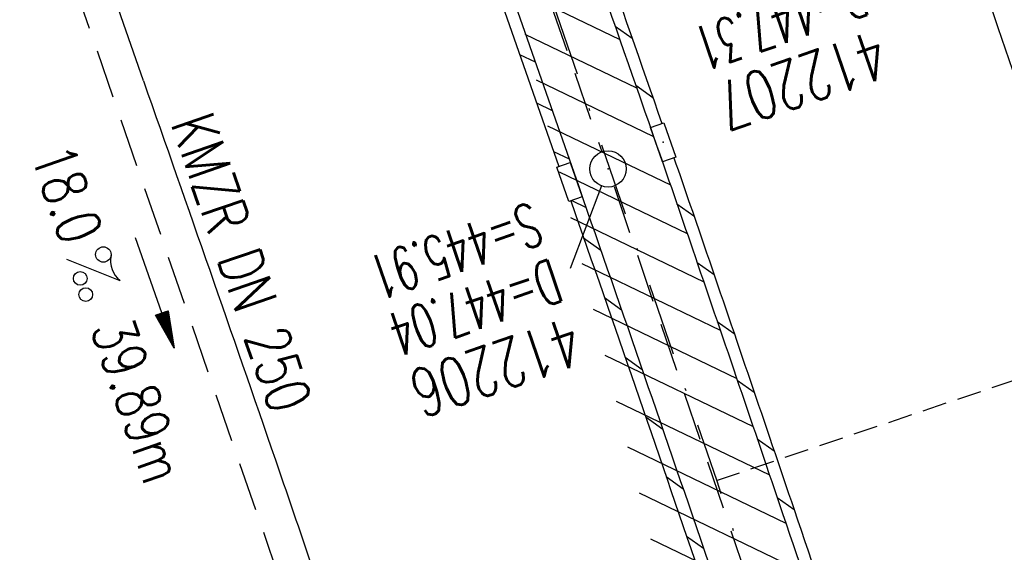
# Model space of a CAD drawing. Extents: x 447045 to 447634, y 442020 to 443192.
# Tile 20 of 24: x 447227 to 447267, y 443088 to 443110. Entities that reach past the tile are written whole.
import ezdxf
from ezdxf.enums import TextEntityAlignment as Align

# ---------------------------------------------------------------- set-up
doc = ezdxf.new("R2010")
doc.units = 0
doc.header["$LTSCALE"] = 2
doc.header["$MEASUREMENT"] = 0
for name, pattern in [('AUSGEZOGEN', [0]), ('GESTRICH-X2', [1.5, 1, -0.5]), ('GESTRICHELT', [0.75, 0.5, -0.25]), ('STRICHPT-X3', [3, 1.5, -0.75, 0, -0.75])]:
    doc.linetypes.add(name, pattern=pattern)
doc.layers.get('0').update_dxf_attribs({"linetype": 'AUSGEZOGEN'})
for name, color, linetype in [('ACHSE', 250, 'STRICHPT-X3'), ('FBR', 8, 'CONTINUOUS'), ('HEKTOM', 250, 'GESTRICHELT'), ('KANAL', 7, 'GESTRICH-X2'), ('PFEIL', 7, 'CONTINUOUS'), ('SCHACHTNR', 6, 'CONTINUOUS'), ('SCHLITZRINNE', 8, 'AUSGEZOGEN'), ('SCHSYMBOL', 7, 'AUSGEZOGEN'), ('TEXTO', 4, 'CONTINUOUS'), ('TEXTU', 4, 'CONTINUOUS')]:
    doc.layers.add(name, color=color, linetype=linetype)
doc.styles.add('ROMANS', font='romans.shx', dxfattribs={"width": 0.8})

# ---------------------------------------------------------------- blocks, each defined once
blk = doc.blocks.new('PROM')
blk.add_line((1.566024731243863, 1.817237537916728), (0.0190527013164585, 0.0153243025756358))
for centre, radius in [((0.3173753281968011, 1.509743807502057), 0.3170057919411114), ((0.9430842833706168, 0.2908182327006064), 0.2830165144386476), ((1.644538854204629, 0.287494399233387), 0.2830165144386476)]:
    blk.add_circle(centre, radius)
blk.add_arc((0.9918717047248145, 2.681739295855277), 1.033048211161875, 239.1413865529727, 303.3549228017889)
blk = doc.blocks.new('PFEIL2')
at = {"color": 0}
for p, q in [((0.8796887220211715, 0.0024565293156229), (-2.401395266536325, -0.0115320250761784)), ((0.8808543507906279, -0.2709205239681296), (0.8785230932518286, 0.2758335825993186)), ((0.8785230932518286, 0.2758335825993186), (2.429089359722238, 0.0090619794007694)), ((0.9110887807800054, 0.2702307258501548), (0.8785706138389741, 0.2646884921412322)), ((0.9651190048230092, 0.2609349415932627), (0.8786494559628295, 0.2461975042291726)), ((1.01914922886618, 0.2516391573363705), (0.8787282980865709, 0.2277065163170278)), ((1.073179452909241, 0.24234337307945), (0.8788071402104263, 0.2092155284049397)), ((1.127209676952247, 0.2330475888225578), (0.8788859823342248, 0.1907245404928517)), ((1.181239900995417, 0.2237518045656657), (0.8789648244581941, 0.1722335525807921)), ((1.235270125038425, 0.2144560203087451), (0.8790436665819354, 0.1537425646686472)), ((1.289300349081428, 0.2051602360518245), (0.8791225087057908, 0.1352515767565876)), ((1.34333057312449, 0.195864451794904), (0.8792013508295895, 0.1167605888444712)), ((1.397360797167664, 0.1865686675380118), (0.8792801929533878, 0.0982696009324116)), ((1.451391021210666, 0.1772728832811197), (0.8793590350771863, 0.0797786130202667)), ((1.505421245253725, 0.1679770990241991), (0.8794378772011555, 0.0612876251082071)), ((1.559451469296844, 0.1586813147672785), (0.8795167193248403, 0.0427966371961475)), ((1.613481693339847, 0.1493855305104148), (0.8795955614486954, 0.024305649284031)), ((1.66751191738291, 0.140089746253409), (0.8796744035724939, 0.005814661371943)), ((1.721542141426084, 0.1307939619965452), (0.8797532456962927, -0.0126763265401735)), ((1.775572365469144, 0.1214981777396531), (0.8798320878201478, -0.0311673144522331)), ((1.82960258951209, 0.1122023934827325), (0.8799109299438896, -0.0496583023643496)), ((1.883632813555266, 0.1029066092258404), (0.8799897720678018, -0.0681492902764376)), ((1.937663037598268, 0.0936108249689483), (0.8800686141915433, -0.08664027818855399)), ((1.991693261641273, 0.0843150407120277), (0.8801474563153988, -0.105131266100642)), ((2.045723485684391, 0.0750192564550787), (0.8802262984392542, -0.1236222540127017)), ((2.099753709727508, 0.0657234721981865), (0.8803051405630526, -0.1421132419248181)), ((2.153783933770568, 0.056427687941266), (0.8803839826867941, -0.1606042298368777)), ((2.207814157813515, 0.0471319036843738), (0.8804628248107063, -0.1790952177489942)), ((2.261844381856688, 0.0378361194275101), (0.8805416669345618, -0.1975862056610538)), ((2.31587460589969, 0.0285403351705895), (0.8806205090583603, -0.2160771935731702)), ((2.36990482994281, 0.0192445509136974), (0.8806993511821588, -0.2345681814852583)), ((2.423935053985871, 0.009948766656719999), (0.8807781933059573, -0.2530591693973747)), ((2.429089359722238, 0.0090619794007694), (0.8808543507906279, -0.2709205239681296))]:
    blk.add_line(p, q, dxfattribs=at)
blk = doc.blocks.new('30')
at = {"color": 0}
for p, q in [((-0.75, -0.289999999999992), (-0.75, 0.2927511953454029)), ((-0.75, 0.2927511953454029), (0.7528554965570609, 0.2927511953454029)), ((0.7528554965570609, 0.2927511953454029), (0.7528554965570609, -0.289999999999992)), ((0.7528554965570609, -0.289999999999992), (-0.75, -0.289999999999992))]:
    blk.add_line(p, q, dxfattribs=at)
blk.add_point((0, 0), dxfattribs=at)
blk = doc.blocks.new('GST')
at = {"color": 0}
blk.add_circle((0, 0), 0.75, dxfattribs=at)
blk.add_point((0, 0), dxfattribs=at)

msp = doc.modelspace()

# ---------------------------------------------------------------- hatches: boundary and pattern name
at = {"layer": 'SCHLITZRINNE'}
h = msp.add_hatch(dxfattribs=at)
h.set_pattern_fill('_USER', color=256, scale=1.5, angle=45, style=0, pattern_type=0)
h.set_pattern_definition([(334.2695901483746, (447234.5127272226, 443158.8401483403), (0.6512059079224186, 1.35127009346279), [])])
edge = h.paths.add_edge_path()
edge.add_arc((464490.7175438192, 449190.2495547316), 18279.89343786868, 199.256988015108, 199.2725912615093)
edge.add_arc((412789.2576575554, 431110.164703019), 36491.72717792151, 19.26941265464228, 19.275929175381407, ccw=False)
edge.add_line((447233.134, 443161.2700000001), (447233.6060244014, 443161.4349028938))
edge.add_arc((464490.7175437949, 449190.249554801), 18280.39343786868, 199.2569880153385, 199.2725912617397)
edge.add_arc((438988.1613027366, 440271.6982763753), 8736.655536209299, 19.248465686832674, 19.281113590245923, ccw=False)
edge.add_arc((439684.884197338, 440514.9838708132), 7998.678116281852, 19.2238186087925, 19.248465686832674, ccw=False)
edge.add_arc((551443.6805055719, 479485.6081539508), 110359.837036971, 199.2238149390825, 199.2304511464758)
edge.add_arc((461591.9284848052, 448142.3628786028), 15198.20419267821, 199.2304511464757, 199.2954143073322)
edge.add_arc((434066.5644204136, 438505.5905611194), 13965.35264760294, 19.22764435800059, 19.29541436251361, ccw=False)
edge.add_arc((446515.3391800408, 442847.4484587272), 781.1301442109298, 18.874057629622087, 19.227644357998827, ccw=False)
edge.add_arc((443272.1578874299, 441738.6996315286), 4208.59989003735, 18.721726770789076, 18.874057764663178, ccw=False)
edge.add_arc((445875.7446372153, 442621.065670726), 1459.557549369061, 18.158793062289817, 18.72172677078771, ccw=False)
edge.add_arc((444728.6532720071, 442244.8351673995), 2666.772522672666, 17.742332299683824, 18.158793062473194, ccw=False)
edge.add_arc((445572.4217009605, 442514.803087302), 1780.867426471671, 17.477765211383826, 17.74233229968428, ccw=False)
edge.add_arc((445655.9223158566, 442541.0951066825), 1693.325305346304, 17.206445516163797, 17.477765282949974, ccw=False)
edge.add_arc((445949.7367177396, 442632.082078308), 1385.745182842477, 16.534274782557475, 17.206445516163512, ccw=False)
edge.add_arc((445777.9256488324, 442581.0775038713), 1564.967140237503, 15.901763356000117, 16.534274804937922, ccw=False)
edge.add_arc((444610.2498572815, 442248.4174516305), 2779.104473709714, 15.717077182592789, 15.901763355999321, ccw=False)
edge.add_arc((445469.3841440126, 442490.1855316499), 1886.600396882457, 15.492922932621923, 15.71707716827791, ccw=False)
edge.add_arc((444501.3018579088, 442221.8413207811), 2891.185847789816, 15.151693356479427, 15.49292293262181, ccw=False)
edge.add_arc((444653.0003013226, 442262.919567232), 2734.024020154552, 14.800793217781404, 15.15169336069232, ccw=False)
edge.add_arc((445305.3867260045, 442435.2971580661), 2059.248441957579, 14.553226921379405, 14.800793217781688, ccw=False)
edge.add_arc((445661.5778748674, 442527.7675625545), 1691.249922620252, 14.280051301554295, 14.55322700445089, ccw=False)
edge.add_arc((445825.2781955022, 442569.4335576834), 1522.330266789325, 13.754489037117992, 14.280051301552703, ccw=False)
edge.add_arc((444655.9725115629, 442283.2091768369), 2726.157571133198, 13.361751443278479, 13.754489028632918, ccw=False)
edge.add_arc((444873.7445731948, 442334.9361968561), 2502.326484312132, 13.156370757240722, 13.361751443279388, ccw=False)
edge.add_arc((445203.5665272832, 442412.0303197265), 2163.614179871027, 12.935498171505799, 13.156370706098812, ccw=False)
edge.add_arc((445591.1524972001, 442501.0521217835), 1765.936213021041, 12.36851844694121, 12.935498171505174, ccw=False)
edge.add_arc((445707.2559674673, 442526.5122554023), 1647.073964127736, 11.781436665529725, 12.368518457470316, ccw=False)
edge.add_arc((445429.9941138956, 442468.6829810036), 1930.302423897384, 11.594814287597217, 11.781436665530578, ccw=False)
edge.add_arc((442977.0603987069, 441965.3993853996), 4434.33480961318, 11.471684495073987, 11.59481397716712, ccw=False)
edge.add_arc((444371.6934236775, 442248.4229983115), 3011.273447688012, 11.050893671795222, 11.471684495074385, ccw=False)
edge.add_arc((446428.11335783, 442650.0465261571), 916.0015312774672, 10.287944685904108, 11.050893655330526, ccw=False)
edge.add_arc((445293.5438072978, 442444.106887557), 2069.110025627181, 9.832006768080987, 10.287944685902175, ccw=False)
edge.add_arc((438489.7745608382, 441264.9773509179), 8974.298105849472, 9.613081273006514, 9.832006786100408, ccw=False)
edge.add_arc((-516898.9809261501, 279448.6900894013), 977969.7495575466, 9.612262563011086, 9.613081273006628, ccw=False)
edge.add_arc((439111.8192036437, 441356.2794889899), 8345.741258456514, 9.603416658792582, 9.61227924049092, ccw=False)
edge.add_arc((371773.6318437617, 429962.7471930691), 76641.01236189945, 9.590854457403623, 9.603416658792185, ccw=False)
edge.add_arc((456011.6550815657, 444189.1683239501), 8789.8725663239, 189.5423691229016, 189.6519019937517)
edge.add_arc((455543.1851558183, 444109.4959913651), 8314.676026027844, 189.6519019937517, 189.6840918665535)
edge.add_arc((393564.9242098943, 433546.2457900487), 54557.31384556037, 9.66554402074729, 9.670449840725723, ccw=False)

# ---------------------------------------------------------------- linework, layer by layer
at = {"layer": 'ACHSE', "flags": 128}
msp.add_lwpolyline([(447230.5087980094, 443162.3344306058), (447230.72, 443161.731), (447238.978, 443138.135), (447247.236, 443114.538), (447247.528, 443113.7060000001), (447255.3590000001, 443090.895), (447261.5008670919, 443072.2661867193), (447263.187, 443067.152), (447270.721, 443043.315), (447277.958, 443019.385), (447284.898, 442995.368), (447291.539, 442971.266), (447297.882, 442947.084), (447303.923, 442922.826), (447309.664, 442898.494), (447315.102, 442874.093), (447320.238, 442849.626), (447325.069, 442825.097), (447329.596, 442800.511), (447332.402, 442784.35), (447333.838, 442775.873), (447338.012, 442751.224), (447342.186, 442726.575), (447354.709, 442652.627), (447371.405, 442554.031), (447392.276, 442430.786), (447408.973, 442332.19), (447413.1470000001, 442307.5409999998), (447425.6699999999, 442233.5929999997), (447425.8342016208, 442232.6233292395), (447438.1919999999, 442159.6459999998), (447454.8889999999, 442061.0499999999), (447456.7422372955, 442050.1059544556)], dxfattribs=at)
at = {"layer": 'FBR'}
for points in [[(447358.9473806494, 442729.41333027, 5.4597560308e-06), (447365.2088651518, 442692.4394217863, -2.781310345e-06), (447371.4703496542, 442655.4655133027, -2.6786460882e-06), (447379.8183651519, 442606.1674217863, 3.2175724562e-06), (447388.1663806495, 442556.8693302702)], [(447247.3080008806, 443165.7971051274), (447255.0237192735, 443143.7505937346, -6.4311372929e-06), (447259.1527563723, 443131.9519877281, 2.23068798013e-05), (447263.2817934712, 443120.1533817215, 0.0002456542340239), (447263.3216096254, 443120.0398034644, -3.67736460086e-05), (447263.5880256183, 443119.280850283, -0.0017066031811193), (447266.6445463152, 443110.4754591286, -0.0010633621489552), (447271.4716214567, 443096.3166433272, -0.0019912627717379), (447274.9413123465, 443085.9320292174, -0.0009070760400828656), (447277.5758631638, 443077.8921905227)], [(447245.544555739, 443066.6817207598, -9.463678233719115e-06), (447247.4897563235, 443060.8239488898, -0.0013013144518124), (447247.706, 443060.1669999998, -0.0020081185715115), (447251.6587311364, 443047.8854668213, -0.0021524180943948), (447255.2509999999, 443036.3969999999, -0.0022340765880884), (447258.8882538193, 443024.3960372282, -0.0022619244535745), (447262.374, 443012.5109999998, -0.0011749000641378), (447265.9870587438, 442999.8707952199, -0.0013149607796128), (447269.159, 442988.5609999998, -0.0009664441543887), (447272.6049340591, 442976.0550789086, -0.0010408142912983), (447275.7579999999, 442964.4299999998, -0.0014725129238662), (447278.6664149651, 442953.4895489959, -0.0013323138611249), (447281.8129999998, 442941.3799999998, -0.0020558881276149)], [(447231.728, 443107.386, -0.0014226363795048), (447237.1650226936, 443091.7587353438, -0.0028075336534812), (447239.8530000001, 443083.817, -2.768403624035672e-05), (447245.544555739, 443066.68172076, -0.0013013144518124)], [(447249.67, 443103.0220000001, -0.0035522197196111), (447260.2584889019, 443071.959435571, -4.978236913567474e-05), (447260.2966674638, 443071.8447351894, -0.0001775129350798)]]:
    msp.add_lwpolyline(points, format="xyb", dxfattribs=at)
at = {"layer": 'FBR', "flags": 128}
for points in [[(447229.0355448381, 443162.0307616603), (447233.207, 443150.11), (447249.67, 443103.0220000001)], [(447231.728, 443107.386), (447223.54, 443130.8510000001), (447215.2460000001, 443154.3589999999), (447213.6729405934, 443158.8642007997)]]:
    msp.add_lwpolyline(points, dxfattribs=at)
msp.add_lwpolyline([(447233.134, 443161.27, 6.80820060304e-05), (447234.7765, 443156.5705, -0.0001424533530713), (447236.419, 443151.8710000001, -0.0001075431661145), (447237.5526180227, 443148.6222922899, 2.89559172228e-05), (447241.762, 443136.5529999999, 0.0002834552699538), (447247.4469153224, 443120.285700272, -0.0002957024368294), (447252.896, 443104.692, -0.0015428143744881), (447254.4694601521, 443100.1354809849, -0.0006646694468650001), (447258.075, 443089.5429999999, -0.0024562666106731), (447262.6110188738, 443075.9391469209, -0.0002906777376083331), (447263.5756395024, 443072.9923254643, -0.0002906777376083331)], format="xyb", dxfattribs=at)
at = {"layer": 'HEKTOM'}
msp.add_line((447255.3440000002, 443090.9060000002), (447308.793462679, 443108.9278852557), dxfattribs=at)
at = {"layer": 'KANAL'}
for p, q in [((447234.781, 443150.2189999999), (447250.6250000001, 443104.469)), ((447226.8750000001, 443117.125), (447239.406, 443080.8439999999)), ((447251.125, 443103.031), (447261.5564279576, 443072.2856321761))]:
    msp.add_line(p, q, dxfattribs=at)
at = {"layer": 'KANAL', "flags": 128}
msp.add_lwpolyline([(447251.125, 443103.031), (447261.5564279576, 443072.2856321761), (447266.5939999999, 443057.4379999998)], dxfattribs=at)
at = {"layer": 'SCHACHTNR'}
msp.add_line((447250.6131096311, 443103.0583762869), (447249.3163180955, 443099.6447087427), dxfattribs=at)
at = {"layer": 'SCHLITZRINNE'}
for p, q in [((447251.1677726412, 443109.6441029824), (447251.8715689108, 443109.1452283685)), ((447247.2331343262, 443108.4769990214), (447247.8701353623, 443108.1700304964)), ((447252.0206755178, 443107.2009223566), (447252.7242884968, 443106.7021776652)), ((447247.9332390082, 443106.4745371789), (447248.5702400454, 443106.1675686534)), ((447248.6333436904, 443104.4720753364), (447249.2703447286, 443104.1651068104)), ((447249.3796905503, 443102.4473295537), (447249.9704494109, 443102.1626449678)), ((447253.7190989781, 443102.319793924), (447254.4189540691, 443101.8237129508)), ((447249.8733999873, 443100.9180430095), (447250.5798919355, 443100.4085221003)), ((447254.5534570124, 443099.8897585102), (447255.2507339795, 443099.3955049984)), ((447250.7299885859, 443098.4508710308), (447251.4353433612, 443097.942170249)), ((447255.3817542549, 443097.4640191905), (447256.0784432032, 443096.9701824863)), ((447251.5824161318, 443095.986699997), (447252.2866401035, 443095.478814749)), ((447256.2078777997, 443095.0398206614), (447256.9039804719, 443094.5463995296)), ((447252.4307026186, 443093.5255154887), (447253.1338020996, 443093.0184412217)), ((447257.0318331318, 443092.6171590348), (447257.7273512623, 443092.1241522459)), ((447253.2748678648, 443091.0673032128), (447253.9768491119, 443090.5610354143)), ((447257.8536257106, 443090.1960304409), (447258.5485610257, 443089.7034367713)), ((447254.1149315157, 443088.612049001), (447254.8158007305, 443088.1065831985))]:
    msp.add_line(p, q, dxfattribs=at)
at = {"layer": 'SCHLITZRINNE', "flags": 128}
for points in [[(447229.0355448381, 443162.0307616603), (447233.2070000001, 443150.11), (447249.67, 443103.0220000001)], [(447232.8765318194, 443149.5401822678), (447248.8494334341, 443103.8540085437)]]:
    msp.add_lwpolyline(points, dxfattribs=at)
for points in [[(447233.134, 443161.27, 6.808200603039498e-05), (447234.7765, 443156.5705, -0.000142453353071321), (447236.419, 443151.871, -0.0001075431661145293), (447237.5526180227, 443148.6222922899, 2.895591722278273e-05), (447241.762, 443136.553, 0.0002834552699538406), (447247.4469153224, 443120.285700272, -0.0002957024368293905), (447252.896, 443104.692, -0.001542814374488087), (447254.4694601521, 443100.135480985, -0.0006646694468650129), (447258.075, 443089.5429999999, -0.002456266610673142), (447262.6110188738, 443075.939146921, -0.001817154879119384), (447268.585, 443057.499, -0.001154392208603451), (447271.0728430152, 443049.6610948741, -0.001183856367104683), (447273.463, 443042.007, -0.002932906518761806), (447278.1808704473, 443026.4497302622, -0.002759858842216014), (447283.006, 443009.861, -0.0008058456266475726), (447285.4465338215, 443001.241745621, -0.0009780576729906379), (447287.432, 442994.133, -0.001488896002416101), (447291.982007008, 442977.5263820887, -0.00153109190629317), (447296.309, 442961.351, -0.001080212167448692), (447298.5634061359, 442952.7436456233, -0.0011919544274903), (447300.571, 442944.934, -0.002293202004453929), (447303.9532739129, 442931.3858386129, -0.001713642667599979), (447308.334, 442913.22, -0.0008961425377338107), (447310.3912526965, 442904.4893492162, -0.0009637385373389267), (447312.274, 442896.364, -0.002473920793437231), (447316.101540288, 442879.3132844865, -0.002561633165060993), (447319.632, 442862.81, -0.0008142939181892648), (447320.9057146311, 442856.6530390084, -0.0005372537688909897), (447322.811, 442847.316, -0.001836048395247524), (447327.1297547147, 442825.626489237, -0.003329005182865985), (447329.388, 442813.64, -0.001989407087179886), (447332.2641140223, 442797.4280008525, -0.0009552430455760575), (447338.055, 442763.63, -3.572296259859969e-06), (447340.3885389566, 442749.8518218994, -3.86703077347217e-05), (447340.604, 442748.579, -5.481294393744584e-05), (447343.4055, 442732.0105, 0.000477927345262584), (447346.2070000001, 442715.442, 0.0001404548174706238), (447346.9915, 442710.8370000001, -2.140567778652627e-05), (447347.776, 442706.232, -5.907971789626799e-05)], [(447249.67, 443103.0220000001, -0.003552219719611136), (447260.2584889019, 443071.959435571, -0.006928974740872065), (447265.352, 443055.924, -0.0001775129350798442), (447279.0314349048, 443010.6373760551, -0.00355814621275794), (447279.697, 443008.373, -0.002844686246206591), (447286.5328253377, 442983.9652793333, -0.002919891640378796), (447292.9179999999, 442960.111, -0.002719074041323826), (447299.1504147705, 442935.7298284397, -0.002812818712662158), (447304.914, 442912.096, -0.003215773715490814), (447310.6356405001, 442887.341221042, -0.003107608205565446), (447316.232, 442861.652, -0.003063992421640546), (447316.6831726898, 442859.4506596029, -0.000145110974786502), (447325.911, 442812.91, -0.006038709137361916), (447329.0904439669, 442795.7656693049, -0.003133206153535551), (447334.611, 442762.617)]]:
    msp.add_lwpolyline(points, format="xyb", dxfattribs=at)
at = {"layer": 'SCHLITZRINNE'}
for points in [[(447237.113466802, 443151.398784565, -8.64547736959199e-05), (447238.02473781, 443148.7869218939, 2.895591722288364e-05), (447242.2341007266, 443136.7176842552, 0.0002834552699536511), (447247.9188290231, 443120.4509196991, -0.0002810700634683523), (447253.0988935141, 443105.6284701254, -0.001542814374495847)], [(447253.5935560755, 443104.2093564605, -0.001323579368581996), (447254.9425761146, 443100.2972254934, -0.0006646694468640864), (447258.548544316, 443089.7034860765, -0.002456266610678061), (447263.0861170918, 443076.0949727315, -0.001739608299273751), (447268.8089724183, 443058.4393266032, -0.001154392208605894)], [(447249.3450843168, 443102.4352397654, -0.003503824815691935), (447259.7840949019, 443071.8014788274, -0.006485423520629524), (447264.5609530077, 443056.809039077, -0.0001775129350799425)]]:
    msp.add_lwpolyline(points, format="xyb", dxfattribs=at)
at = {"layer": 'SCHSYMBOL'}
msp.add_lwpolyline([(447249.3214577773, 443104.0189116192), (447249.8171087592, 443102.6001428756), (447249.2669632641, 443102.4079479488), (447248.7713122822, 443103.8267166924)], close=True, dxfattribs=at)

# ---------------------------------------------------------------- block references
at = {"layer": 'PFEIL', "rotation": 289.0285999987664}
msp.add_blockref('PFEIL2', (447232.1930000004, 443098.648), dxfattribs=at)
at = {"layer": 'SCHSYMBOL'}
for name, p, rotation in [('30', (447253.1498154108, 443104.8530531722), 288.9996000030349), ('GST', (447250.878, 443103.7560000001), 288.9908999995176)]:
    msp.add_blockref(name, p, dxfattribs=dict(at, rotation=rotation))
at = {"layer": 'TEXTU', "rotation": 289.0285999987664}
msp.add_blockref('PROM', (447228.5419999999, 443100.0329999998), dxfattribs=at)

# ---------------------------------------------------------------- texts
at = {"layer": 'SCHACHTNR', "style": 'ROMANS'}
for s, height, rotation, width, p in [('D=447.31', 1.8, 198.9995999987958, 0.6, (447261.1470134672, 443111.8664095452)), ('412207', 2, 198.9995999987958, 0.7, (447261.9590134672, 443109.5234095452)), ('S=445.91', 1.8, 198.9908999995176, 0.6, (447247.7275935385, 443102.4044263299)), ('D=447.04', 1.8, 198.9908999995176, 0.6, (447248.5405935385, 443100.0614263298)), ('412206', 2, 198.9908999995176, 0.7, (447249.3525935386, 443097.6864263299))]:
    msp.add_text(s, height=height, rotation=rotation, dxfattribs=dict(at, width=width)).set_placement(p)
at = {"layer": 'TEXTO', "style": 'ROMANS', "width": 0.75}
msp.add_text('KMZR DN 250', height=1.8, rotation=289.0285999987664, dxfattribs=at).set_placement((447234.9174095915, 443099.6011911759), align=Align.CENTER)
at = {"layer": 'TEXTU', "style": 'ROMANS', "width": 0.75}
for s, p in [('18.0', (447227.063, 443104.3439999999)), ('39.89m', (447229.5310000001, 443097.188))]:
    msp.add_text(s, height=1.8, rotation=289.0285999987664, dxfattribs=at).set_placement(p)

doc.saveas('drawing.dxf')
